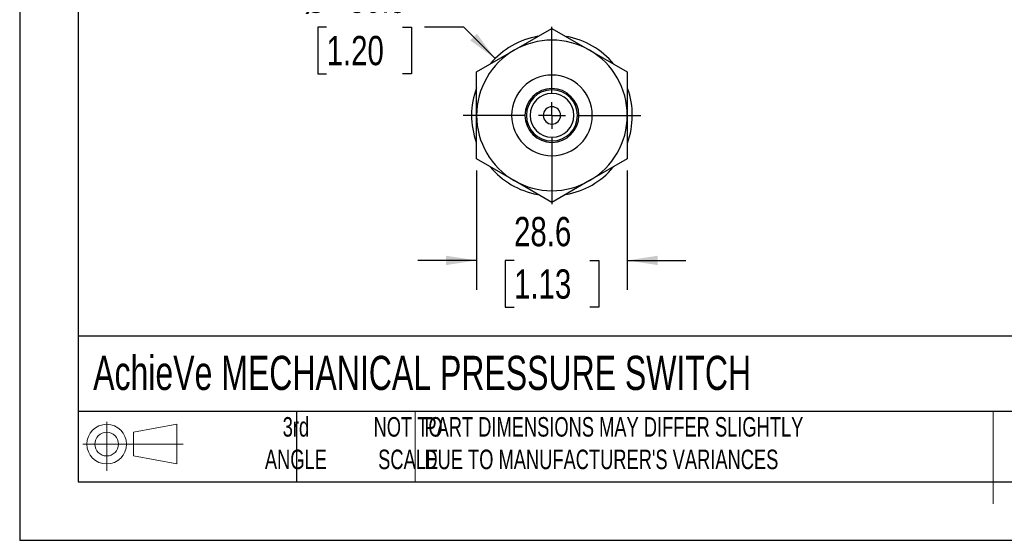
# Model space of a CAD drawing. Header units: millimetres. Extents: x 0 to 489, y 0 to 378.
# Tile 1 of 26: x 0 to 187, y 0 to 99. Entities that reach past the tile are written whole.
import ezdxf

# ---------------------------------------------------------------- set-up
doc = ezdxf.new("R2010")
doc.units = ezdxf.units.MM
doc.header["$LTSCALE"] = 1.75
doc.linetypes.add('CENTERX2', pattern=[20.32, 12.7, -2.54, 2.54, -2.54])
doc.layers.add('CENTER', color=40, linetype='CENTERX2')
doc.layers.add('SLD-DEFPOINTS', color=7, linetype='Continuous')
doc.layers.add('DIMENSIONS', color=140, linetype='Continuous', lineweight=25)
doc.layers.add('TEXT', color=140, linetype='Continuous', lineweight=25)
doc.styles.add('SLDTEXTSTYLE0', font='TXT', dxfattribs={"width": 0.7})
doc.styles.add('SLDTEXTSTYLE2', font='TXT', dxfattribs={"width": 0.75})
doc.dimstyles.new('SLDDIMSTYLE0', dxfattribs={"dimtxt": 5.55625, "dimasz": 5.7785, "dimexe": 0, "dimexo": 0.0625, "dimgap": 1.389063, "dimtad": 0, "dimtih": 1, "dimtoh": 1, "dimdec": 1, "dimrnd": 1e-09, "dimzin": 12, "dimdsep": 46, "dimtxsty": 'SLDTEXTSTYLE2', "dimsah": 1, "dimcen": 0.09, "dimadec": 0, "dimazin": 3, "dimtfac": 1, "dimtdec": 1, "dimtmove": 0, "dimatfit": 0, "dimfxl": 0, "dimfrac": 2, "dimtolj": 1, "dimtzin": 12, "dimarcsym": 0})
doc.dimstyles.new('SLDDIMSTYLE1', dxfattribs={"dimtxt": 5.55625, "dimasz": 5.7785, "dimexe": 0, "dimexo": 0.0625, "dimgap": 1.389063, "dimtad": 0, "dimtih": 1, "dimtoh": 1, "dimdec": 1, "dimrnd": 1e-09, "dimzin": 12, "dimdsep": 46, "dimtxsty": 'SLDTEXTSTYLE2', "dimsah": 1, "dimcen": 0, "dimadec": 0, "dimazin": 3, "dimtfac": 1, "dimtdec": 1, "dimtofl": 0, "dimtmove": 0, "dimatfit": 3, "dimfxl": 0, "dimfrac": 2, "dimtolj": 1, "dimtzin": 12, "dimarcsym": 0})

# ---------------------------------------------------------------- blocks, each defined once
blk = doc.blocks.new('Block11')
at = {"color": 7, "linetype": 'Continuous', "lineweight": 18}
for p, q in [((4.53, 9.29), (4.53, 0)), ((9.59, 7.29), (17.81, 8.81)), ((17.81, 8.81), (17.81, 1.28)), ((9.59, 2.79), (9.59, 7.29)), ((0, 5.04), (19.03, 5.04)), ((9.59, 2.79), (17.81, 1.28))]:
    blk.add_line(p, q, dxfattribs=at)
for radius in [3.76, 2.25]:
    blk.add_circle((4.53, 5.04), radius, dxfattribs=at)
blk = doc.blocks.new('Block12')
at = {"layer": 'SLD-DEFPOINTS'}
blk.add_blockref('Block11', (0, 0), dxfattribs=at)
blk = doc.blocks.new('_D')
at = {"layer": 'DIMENSIONS'}
for p, q in [((86.64, 70.17), (86.64, 47.57)), ((115.22, 70.17), (115.22, 47.57)), ((86.64, 53.12), (75.53, 53.12)), ((93.75, 53.08), (92.05, 53.08)), ((92.05, 53.08), (92.05, 44.26)), ((108.12, 53.08), (109.81, 53.08)), ((109.81, 53.08), (109.81, 44.26)), ((115.22, 53.12), (126.33, 53.12)), ((92.05, 44.26), (93.75, 44.26)), ((109.81, 44.26), (108.12, 44.26))]:
    blk.add_line(p, q, dxfattribs=at)
for points in [[(86.64, 53.12), (80.87, 54.01), (80.87, 52.23)], [(115.22, 53.12), (121, 52.23), (121, 54.01)]]:
    blk.add_solid(points, dxfattribs=at)
at = {"layer": 'DIMENSIONS', "char_height": 5.556, "attachment_point": 1, "style": 'SLDTEXTSTYLE2'}
for s, insert in [('28.6', (93.75, 61.37)), ('1.13', (93.75, 51.42))]:
    blk.add_mtext(s, dxfattribs=dict(at, insert=insert))
blk = doc.blocks.new('_D_1')
at = {"layer": 'DIMENSIONS'}
for p, q in [((58.21, 97.37), (56.52, 97.37)), ((56.52, 97.37), (56.52, 88.55)), ((72.58, 97.37), (74.27, 97.37)), ((74.27, 97.37), (74.27, 88.55)), ((84.2, 97.37), (76.77, 97.37)), ((90.16, 91.42), (84.2, 97.37)), ((56.52, 88.55), (58.21, 88.55)), ((74.27, 88.55), (72.58, 88.55))]:
    blk.add_line(p, q, dxfattribs=at)
blk.add_solid([(90.16, 91.42), (86.7, 96.13), (85.44, 94.88)], dxfattribs=at)
at = {"layer": 'DIMENSIONS', "char_height": 5.556, "attachment_point": 1, "style": 'SLDTEXTSTYLE2'}
for s, insert in [('%%c', (54.02, 105.67)), ('30.5', (62.4, 105.67)), ('1.20', (58.21, 95.72))]:
    blk.add_mtext(s, dxfattribs=dict(at, insert=insert))
blk = doc.blocks.new('SW_CENTERMARKSYMBOL_0')
at = {"layer": 'CENTER', "color": 0}
for p, q in [((0, 5.08), (0, 16.8275)), ((0, 0), (0, 2.54)), ((-5.08, 0), (-16.8275, 0)), ((0, 0), (-2.54, 0)), ((0, 0), (0, -2.54)), ((0, 0), (2.54, 0)), ((5.08, 0), (16.8275, 0)), ((0, -5.08), (0, -16.8275))]:
    blk.add_line(p, q, dxfattribs=at)

msp = doc.modelspace()

# ---------------------------------------------------------------- linework, layer by layer
at = {"color": 7, "linetype": 'Continuous'}
for p in [(0, 377.83), (488.95, 0)]:
    msp.add_line(p, (0, 0), dxfattribs=at)
for p, q in [((93.79, 93.02), (100.93, 97.14)), ((100.93, 94.93), (100.93, 97.14)), ((100.93, 97.14), (108.08, 93.02)), ((86.64, 88.89), (93.79, 93.02)), ((108.08, 93.02), (115.22, 88.89)), ((86.64, 80.64), (86.64, 88.89)), ((100.93, 85.75), (100.93, 88.29)), ((115.22, 88.89), (115.22, 80.64)), ((100.93, 85.5), (100.93, 85.75)), ((100.93, 84.8), (100.93, 85.5)), ((86.64, 72.39), (86.64, 80.64)), ((115.22, 80.64), (115.22, 72.39)), ((100.93, 76.49), (100.93, 75.79)), ((100.93, 75.79), (100.93, 75.53)), ((100.93, 75.53), (100.93, 72.99)), ((93.79, 68.27), (86.64, 72.39)), ((115.22, 72.39), (108.08, 68.27)), ((90.55, 69.48), (90.56, 69.58)), ((100.93, 64.14), (93.79, 68.27)), ((108.08, 68.27), (100.93, 64.14)), ((100.93, 66.35), (100.93, 64.14))]:
    msp.add_line(p, q)
at = {"color": 140, "linetype": 'Continuous', "lineweight": 18}
for p, q in [((74.97, 24.45), (74.97, 11.11)), ((184.6, 24.45), (184.6, 11.11)), ((184.6, 20.29), (184.6, 6.95))]:
    msp.add_line(p, q, dxfattribs=at)
for radius, start, end in [(15.24, 100.0414, 139.7873), (15.24, 39.6897, 79.4427), (14.29, 90, 120), (14.29, 60, 90), (14.29, 120, 180), (14.29, 0, 60), (7.65, 90, 270), (7.65, 270, 90), (15.24, 159.8694, 199.6539), (5.11, 90, 270), (4.85, 90, 270), (4.15, 90, 270), (5.11, 270, 90), (4.85, 270, 90), (4.15, 270, 90), (15.24, 339.8376, 19.6539), (1.65, 90, 270), (1.65, 270, 90), (14.29, 180, 240), (14.29, 300, 0), (15.24, 219.6897, 259.5653), (15.24, 280.0414, 319.7873), (14.29, 240, 270), (14.29, 270, 300)]:
    msp.add_arc((100.93, 80.64), radius, start, end)
at = {"layer": 'TEXT'}
for p, q in [((11.11, 366.71), (11.11, 11.11)), ((477.84, 38.72), (11.11, 38.72)), ((477.84, 24.45), (11.11, 24.45)), ((52.51, 24.45), (52.51, 11.11)), ((11.11, 11.11), (477.84, 11.11))]:
    msp.add_line(p, q, dxfattribs=at)

# ---------------------------------------------------------------- block references
at = {"layer": 'CENTER'}
msp.add_blockref('SW_CENTERMARKSYMBOL_0', (100.93, 80.64), dxfattribs=at)
at = {"layer": 'SLD-DEFPOINTS'}
msp.add_blockref('Block12', (11.97, 13.22), dxfattribs=at)

# ---------------------------------------------------------------- texts
at = {"layer": 'TEXT', "linetype": 'CENTERX2', "lineweight": 18, "style": 'SLDTEXTSTYLE0'}
for s, insert, char_height, attachment_point in [('AchieVe MECHANICAL PRESSURE SWITCH', (13.94, 35.02), 6.4823, 1), ('3rd^JANGLE', (52.38, 23.39), 3.704, 2), ('NOT TO^JSCALE', (73.66, 23.39), 3.7042, 2), ("PART DIMENSIONS MAY DIFFER SLIGHTLY ^JDUE TO MANUFACTURER'S VARIANCES", (76.74, 23.39), 3.7042, 1)]:
    msp.add_mtext(s, dxfattribs=dict(at, insert=insert, char_height=char_height, attachment_point=attachment_point))

# ---------------------------------------------------------------- dimensions: what is measured, and where the dimension line sits
at = {"layer": 'DIMENSIONS'}
dim = msp.add_diameter_dim_2p(p1=(111.71, 69.87), p2=(90.16, 91.42), dimstyle='SLDDIMSTYLE1', dxfattribs=at)
dim.commit()
dim.dimension.update_dxf_attribs({"geometry": '_D_1', "text_midpoint": (65.4, 97.37), "dimtype": 163})
dim = msp.add_linear_dim(base=(115.22, 53.12), p1=(86.64, 72.39), p2=(115.22, 72.39), dimstyle='SLDDIMSTYLE0', dxfattribs=at)
dim.commit()
dim.dimension.update_dxf_attribs({"geometry": '_D', "text_midpoint": (100.93, 53.12), "dimtype": 160})

doc.saveas('drawing.dxf')
